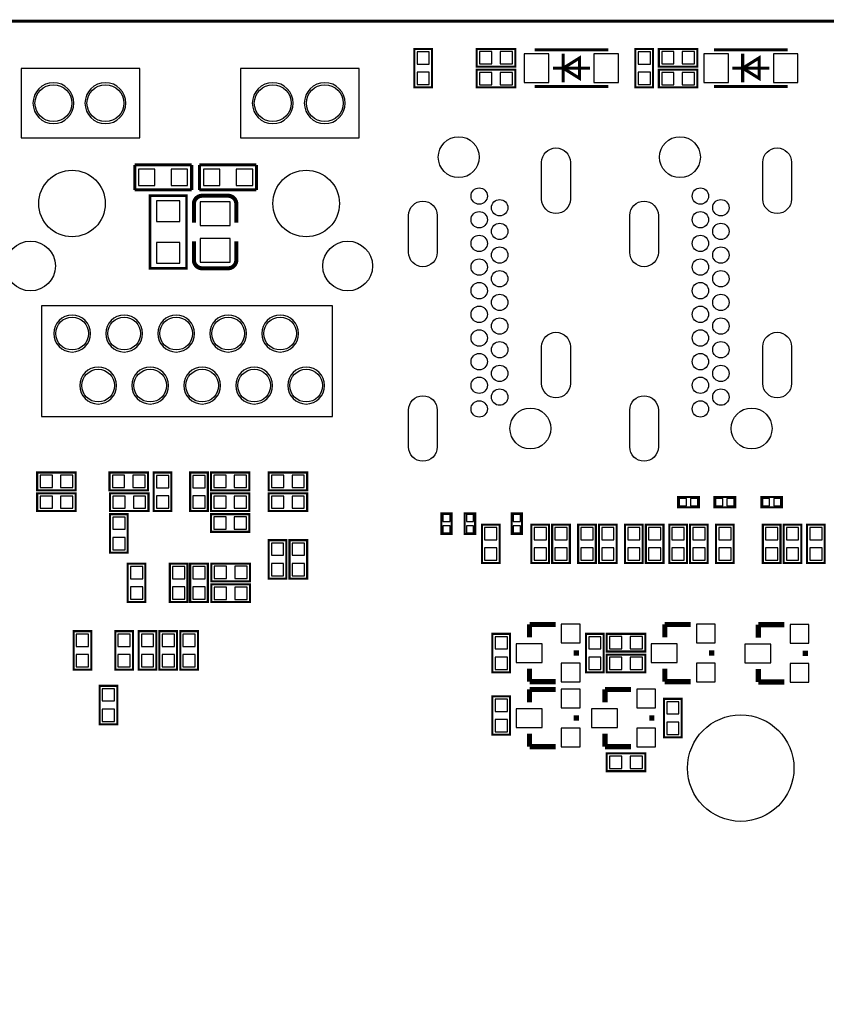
# Model space of a CAD drawing. Extents: x -13 to 212, y 0 to 96.
# Tile 4 of 6: x 63 to 102, y 48 to 96. Entities that reach past the tile are written whole.
import ezdxf

# ---------------------------------------------------------------- set-up
doc = ezdxf.new("R2010")
doc.units = 0
for name, color, linetype in [('BG_OUTLINE', 12, 'CONTINUOUS'), ('PG_SILKSCREEN_BOTTOM', 150, 'CONTINUOUS'), ('PIN_BOTTOM', 202, 'CONTINUOUS')]:
    doc.layers.add(name, color=color, linetype=linetype)

msp = doc.modelspace()

# ---------------------------------------------------------------- linework, layer by layer
at = {"layer": 'BG_OUTLINE', "const_width": 0.1524}
msp.add_lwpolyline([(0, 2.999994), (0, 92.999992, -0.414214), (2.999994, 95.999986), (170.000016, 95.999986, -0.414214), (173.00001, 92.999992), (173.00001, 2.999994, -0.414214), (170.000016, 0), (2.999994, 0, -0.414214), (0, 2.999994)], format="xyb", dxfattribs=at)
at = {"layer": 'PG_SILKSCREEN_BOTTOM'}
for points, const_width in [([(82.9818, 92.770198), (82.9818, 94.649798), (82.1182, 94.649798), (82.1182, 92.770198), (82.9818, 92.770198)], 0.1016), ([(87.0458, 94.649798), (85.1662, 94.649798), (85.1662, 93.786198), (87.0458, 93.786198), (87.0458, 94.649798)], 0.1016), ([(91.588996, 94.609996), (87.989004, 94.609996)], 0.150012), ([(89.389102, 94.409997), (89.389102, 93.009999)], 0.150012), ([(89.389102, 93.709998), (90.188898, 94.210099), (90.188898, 93.209897), (89.389102, 93.709998)], 0.150012), ([(93.7768, 92.770198), (93.7768, 94.649798), (92.9132, 94.649798), (92.9132, 92.770198), (93.7768, 92.770198)], 0.1016), ([(95.9358, 94.649798), (94.0562, 94.649798), (94.0562, 93.786198), (95.9358, 93.786198), (95.9358, 94.649798)], 0.1016), ([(100.351996, 94.609996), (96.752004, 94.609996)], 0.150012), ([(98.152102, 94.409997), (98.152102, 93.009999)], 0.150012), ([(98.152102, 93.709998), (98.951898, 94.210099), (98.951898, 93.209897), (98.152102, 93.709998)], 0.150012), ([(90.688998, 93.709998), (88.889002, 93.709998)], 0.150012), ([(99.451998, 93.709998), (97.652002, 93.709998)], 0.150012), ([(85.1662, 92.770198), (87.0458, 92.770198), (87.0458, 93.633798), (85.1662, 93.633798), (85.1662, 92.770198)], 0.1016), ([(94.0562, 92.770198), (95.9358, 92.770198), (95.9358, 93.633798), (94.0562, 93.633798), (94.0562, 92.770198)], 0.1016), ([(87.989004, 92.81), (91.588996, 92.81)], 0.150012), ([(96.752004, 92.81), (100.351996, 92.81)], 0.150012), ([(71.247, 88.985598), (68.4657, 88.985598)], 0.1524), ([(68.4657, 88.985598), (68.4657, 87.766398)], 0.1524), ([(71.247, 87.766398), (71.247, 88.985598)], 0.1524), ([(74.4093, 88.985598), (71.628, 88.985598)], 0.1524), ([(71.628, 88.985598), (71.628, 87.766398)], 0.1524), ([(74.4093, 87.766398), (74.4093, 88.985598)], 0.1524), ([(68.4657, 87.766398), (71.247, 87.766398)], 0.1524), ([(70.993, 83.930998), (70.993, 87.486998), (69.215, 87.486998), (69.215, 83.930998), (70.993, 83.930998)], 0.127), ([(71.628, 87.766398), (74.4093, 87.766398)], 0.1524), ([(73.42505, 87.079074), (73.42505, 86.159086)], 0.199898), ([(71.35495, 84.338922), (71.35495, 85.25891)], 0.199898), ([(63.7032, 73.1012), (65.5828, 73.1012), (65.5828, 73.9648), (63.7032, 73.9648), (63.7032, 73.1012)], 0.1016), ([(67.2338, 73.1012), (69.1134, 73.1012), (69.1134, 73.9648), (67.2338, 73.9648), (67.2338, 73.1012)], 0.1016), ([(69.3928, 73.9648), (69.3928, 72.0852), (70.2564, 72.0852), (70.2564, 73.9648), (69.3928, 73.9648)], 0.1016), ([(71.1708, 73.9648), (71.1708, 72.0852), (72.0344, 72.0852), (72.0344, 73.9648), (71.1708, 73.9648)], 0.1016), ([(74.0664, 73.9648), (72.1868, 73.9648), (72.1868, 73.1012), (74.0664, 73.1012), (74.0664, 73.9648)], 0.1016), ([(75.0062, 73.1012), (76.8858, 73.1012), (76.8858, 73.9648), (75.0062, 73.9648), (75.0062, 73.1012)], 0.1016), ([(63.7032, 72.0852), (65.5828, 72.0852), (65.5828, 72.9488), (63.7032, 72.9488), (63.7032, 72.0852)], 0.1016), ([(67.2592, 72.0852), (69.1388, 72.0852), (69.1388, 72.9488), (67.2592, 72.9488), (67.2592, 72.0852)], 0.1016), ([(74.0664, 72.9488), (72.1868, 72.9488), (72.1868, 72.0852), (74.0664, 72.0852), (74.0664, 72.9488)], 0.1016), ([(75.0062, 72.0852), (76.8858, 72.0852), (76.8858, 72.9488), (75.0062, 72.9488), (75.0062, 72.0852)], 0.1016), ([(94.996, 72.771), (96.012, 72.771), (96.012, 72.263), (94.996, 72.263), (94.996, 72.771)], 0.1016), ([(96.774, 72.771), (97.79, 72.771), (97.79, 72.263), (96.774, 72.263), (96.774, 72.771)], 0.1016), ([(100.076, 72.263), (99.06, 72.263), (99.06, 72.771), (100.076, 72.771), (100.076, 72.263)], 0.1016), ([(68.1228, 70.0532), (68.1228, 71.9328), (67.2592, 71.9328), (67.2592, 70.0532), (68.1228, 70.0532)], 0.1016), ([(74.0664, 71.9328), (72.1868, 71.9328), (72.1868, 71.0692), (74.0664, 71.0692), (74.0664, 71.9328)], 0.1016), ([(83.439, 70.960742), (83.439, 71.976742), (83.947, 71.976742), (83.947, 70.960742), (83.439, 70.960742)], 0.1016), ([(84.582, 70.960742), (84.582, 71.976742), (85.09, 71.976742), (85.09, 70.960742), (84.582, 70.960742)], 0.1016), ([(86.868, 70.960742), (86.868, 71.976742), (87.376, 71.976742), (87.376, 70.960742), (86.868, 70.960742)], 0.1016), ([(86.2838, 69.5452), (86.2838, 71.4248), (85.4202, 71.4248), (85.4202, 69.5452), (86.2838, 69.5452)], 0.1016), ([(87.8332, 71.4248), (87.8332, 69.5452), (88.6968, 69.5452), (88.6968, 71.4248), (87.8332, 71.4248)], 0.1016), ([(88.8492, 71.4248), (88.8492, 69.5452), (89.7128, 69.5452), (89.7128, 71.4248), (88.8492, 71.4248)], 0.1016), ([(90.1192, 71.4248), (90.1192, 69.5452), (90.9828, 69.5452), (90.9828, 71.4248), (90.1192, 71.4248)], 0.1016), ([(91.1352, 71.4248), (91.1352, 69.5452), (91.9988, 69.5452), (91.9988, 71.4248), (91.1352, 71.4248)], 0.1016), ([(92.4052, 71.4248), (92.4052, 69.5452), (93.2688, 69.5452), (93.2688, 71.4248), (92.4052, 71.4248)], 0.1016), ([(93.4212, 71.4248), (93.4212, 69.5452), (94.2848, 69.5452), (94.2848, 71.4248), (93.4212, 71.4248)], 0.1016), ([(94.5642, 71.4248), (94.5642, 69.5452), (95.4278, 69.5452), (95.4278, 71.4248), (94.5642, 71.4248)], 0.1016), ([(95.5802, 71.4248), (95.5802, 69.5452), (96.4438, 69.5452), (96.4438, 71.4248), (95.5802, 71.4248)], 0.1016), ([(97.7138, 69.5452), (97.7138, 71.4248), (96.8502, 71.4248), (96.8502, 69.5452), (97.7138, 69.5452)], 0.1016), ([(99.1362, 71.4248), (99.1362, 69.5452), (99.9998, 69.5452), (99.9998, 71.4248), (99.1362, 71.4248)], 0.1016), ([(100.1522, 71.4248), (100.1522, 69.5452), (101.0158, 69.5452), (101.0158, 71.4248), (100.1522, 71.4248)], 0.1016), ([(101.2952, 71.4248), (101.2952, 69.5452), (102.1588, 69.5452), (102.1588, 71.4248), (101.2952, 71.4248)], 0.1016), ([(75.8698, 68.7832), (75.8698, 70.6628), (75.0062, 70.6628), (75.0062, 68.7832), (75.8698, 68.7832)], 0.1016), ([(76.8858, 68.7832), (76.8858, 70.6628), (76.0222, 70.6628), (76.0222, 68.7832), (76.8858, 68.7832)], 0.1016), ([(68.9864, 67.6402), (68.9864, 69.5198), (68.1228, 69.5198), (68.1228, 67.6402), (68.9864, 67.6402)], 0.1016), ([(71.0438, 67.6402), (71.0438, 69.5198), (70.1802, 69.5198), (70.1802, 67.6402), (71.0438, 67.6402)], 0.1016), ([(72.0344, 67.6402), (72.0344, 69.5198), (71.1708, 69.5198), (71.1708, 67.6402), (72.0344, 67.6402)], 0.1016), ([(74.0918, 69.5198), (72.2122, 69.5198), (72.2122, 68.6562), (74.0918, 68.6562), (74.0918, 69.5198)], 0.1016), ([(72.2122, 67.6402), (74.0918, 67.6402), (74.0918, 68.5038), (72.2122, 68.5038), (72.2122, 67.6402)], 0.1016), ([(87.7443, 65.913), (87.7443, 66.548)], 0.254), ([(87.7443, 66.548), (89.0143, 66.548)], 0.254), ([(94.3483, 65.913), (94.3483, 66.548)], 0.254), ([(94.3483, 66.548), (95.6183, 66.548)], 0.254), ([(98.9203, 65.896998), (98.9203, 66.531998)], 0.254), ([(98.9203, 66.531998), (100.1903, 66.531998)], 0.254), ([(65.4812, 66.2178), (65.4812, 64.3382), (66.3448, 64.3382), (66.3448, 66.2178), (65.4812, 66.2178)], 0.1016), ([(67.5132, 66.2178), (67.5132, 64.3382), (68.3768, 64.3382), (68.3768, 66.2178), (67.5132, 66.2178)], 0.1016), ([(68.6562, 66.2178), (68.6562, 64.3382), (69.5198, 64.3382), (69.5198, 66.2178), (68.6562, 66.2178)], 0.1016), ([(70.5358, 64.3382), (70.5358, 66.2178), (69.6722, 66.2178), (69.6722, 64.3382), (70.5358, 64.3382)], 0.1016), ([(71.5518, 64.3382), (71.5518, 66.2178), (70.6882, 66.2178), (70.6882, 64.3382), (71.5518, 64.3382)], 0.1016), ([(86.7918, 64.2112), (86.7918, 66.0908), (85.9282, 66.0908), (85.9282, 64.2112), (86.7918, 64.2112)], 0.1016), ([(90.5002, 66.0908), (90.5002, 64.2112), (91.3638, 64.2112), (91.3638, 66.0908), (90.5002, 66.0908)], 0.1016), ([(93.3958, 66.0908), (91.5162, 66.0908), (91.5162, 65.2272), (93.3958, 65.2272), (93.3958, 66.0908)], 0.1016), ([(90.0303, 65.278), (90.0303, 65.024)], 0.254), ([(96.6343, 65.278), (96.6343, 65.024)], 0.254), ([(101.2063, 65.261998), (101.2063, 65.007998)], 0.254), ([(93.3958, 65.0748), (91.5162, 65.0748), (91.5162, 64.2112), (93.3958, 64.2112), (93.3958, 65.0748)], 0.1016), ([(87.7443, 64.389), (87.7443, 63.754)], 0.254), ([(94.3483, 64.389), (94.3483, 63.754)], 0.254), ([(98.9203, 64.372998), (98.9203, 63.737998)], 0.254), ([(66.7512, 63.5508), (66.7512, 61.6712), (67.6148, 61.6712), (67.6148, 63.5508), (66.7512, 63.5508)], 0.1016), ([(87.7443, 63.754), (89.0143, 63.754)], 0.254), ([(87.7443, 62.738), (87.7443, 63.373)], 0.254), ([(87.7443, 63.373), (89.0143, 63.373)], 0.254), ([(91.4273, 62.738), (91.4273, 63.373)], 0.254), ([(91.4273, 63.373), (92.6973, 63.373)], 0.254), ([(94.3483, 63.754), (95.6183, 63.754)], 0.254), ([(98.9203, 63.737998), (100.1903, 63.737998)], 0.254), ([(85.9282, 63.0428), (85.9282, 61.1632), (86.7918, 61.1632), (86.7918, 63.0428), (85.9282, 63.0428)], 0.1016), ([(95.1738, 61.0362), (95.1738, 62.9158), (94.3102, 62.9158), (94.3102, 61.0362), (95.1738, 61.0362)], 0.1016), ([(90.0303, 62.103), (90.0303, 61.849)], 0.254), ([(93.7133, 62.103), (93.7133, 61.849)], 0.254), ([(87.7443, 61.214), (87.7443, 60.579)], 0.254), ([(91.4273, 61.214), (91.4273, 60.579)], 0.254), ([(87.7443, 60.579), (89.0143, 60.579)], 0.254), ([(91.4273, 60.579), (92.6973, 60.579)], 0.254), ([(93.3958, 60.2488), (91.5162, 60.2488), (91.5162, 59.3852), (93.3958, 59.3852), (93.3958, 60.2488)], 0.1016)]:
    msp.add_lwpolyline(points, dxfattribs=dict(at, const_width=const_width))
for points in [[(62.919991, 93.700117), (62.919991, 90.300099), (68.720005, 90.300099), (68.720005, 93.700117)], [(73.630206, 93.700117), (73.630206, 90.300099), (79.430194, 90.300099), (79.430194, 93.700117)], [(63.919989, 82.100115), (63.919989, 76.700101), (78.120011, 76.700101), (78.120011, 82.100115)]]:
    msp.add_lwpolyline(points, close=True, dxfattribs=at)
for points in [[(65.494916, 92.000299, 1), (63.494884, 92.000312, 1)], [(68.034916, 92.000299, 1), (66.034884, 92.000312, 1)], [(76.205105, 92.000299, 1), (74.205095, 92.000312, 1)], [(78.745105, 92.000299, 1), (76.745095, 92.000312, 1)], [(66.310104, 80.750105, 1), (64.510096, 80.750105, 1)], [(68.850104, 80.750105, 1), (67.050096, 80.750105, 1)], [(71.390104, 80.750105, 1), (69.590096, 80.750105, 1)], [(73.930104, 80.750105, 1), (72.130096, 80.750105, 1)], [(76.470104, 80.750105, 1), (74.670096, 80.750105, 1)], [(67.580104, 78.210105, 1), (65.780096, 78.210105, 1)], [(70.120104, 78.210105, 1), (68.320096, 78.210105, 1)], [(72.660104, 78.210105, 1), (70.860096, 78.210105, 1)], [(75.200104, 78.210105, 1), (73.400096, 78.210105, 1)], [(77.740104, 78.210105, 1), (75.940096, 78.210105, 1)]]:
    msp.add_lwpolyline(points, format="xyb", close=True, dxfattribs=at)
at = {"layer": 'PG_SILKSCREEN_BOTTOM', "const_width": 0.199898}
for points in [[(71.35495, 86.159086), (71.35495, 87.079074, -0.4144), (71.755, 87.47887)], [(71.755, 87.47887), (73.025, 87.479124, -0.414214), (73.42505, 87.079074)], [(73.42505, 85.25891), (73.42505, 84.338922, -0.414214), (73.025, 83.938872)], [(73.025, 83.938872), (71.755, 83.938872, -0.414214), (71.35495, 84.338922)]]:
    msp.add_lwpolyline(points, format="xyb", dxfattribs=at)
at = {"layer": 'PIN_BOTTOM'}
for points in [[(82.250305, 93.910175), (82.849695, 93.910175), (82.849695, 94.509565), (82.250305, 94.509565)], [(85.905823, 93.918303), (85.905823, 94.517693), (85.306433, 94.517693), (85.306433, 93.918303)], [(86.905567, 93.918303), (86.905567, 94.517693), (86.306177, 94.517693), (86.306177, 93.918303)], [(88.688951, 93.009974), (88.688951, 94.410022), (87.489055, 94.410022), (87.489055, 93.009974)], [(92.088945, 93.009974), (92.088945, 94.410022), (90.889049, 94.410022), (90.889049, 93.009974)], [(93.045305, 93.910175), (93.644695, 93.910175), (93.644695, 94.509565), (93.045305, 94.509565)], [(94.795823, 93.918303), (94.795823, 94.517693), (94.196433, 94.517693), (94.196433, 93.918303)], [(95.795567, 93.918303), (95.795567, 94.517693), (95.196177, 94.517693), (95.196177, 93.918303)], [(97.451951, 93.009974), (97.451951, 94.410022), (96.252055, 94.410022), (96.252055, 93.009974)], [(100.851945, 93.009974), (100.851945, 94.410022), (99.652049, 94.410022), (99.652049, 93.009974)], [(82.250305, 92.910431), (82.849695, 92.910431), (82.849695, 93.509821), (82.250305, 93.509821)], [(85.306433, 93.501693), (85.306433, 92.902303), (85.905823, 92.902303), (85.905823, 93.501693)], [(86.306177, 93.501693), (86.306177, 92.902303), (86.905567, 92.902303), (86.905567, 93.501693)], [(93.045305, 92.910431), (93.644695, 92.910431), (93.644695, 93.509821), (93.045305, 93.509821)], [(94.196433, 93.501693), (94.196433, 92.902303), (94.795823, 92.902303), (94.795823, 93.501693)], [(95.196177, 93.501693), (95.196177, 92.902303), (95.795567, 92.902303), (95.795567, 93.501693)], [(68.64985, 88.776048), (68.64985, 87.975948), (69.44995, 87.975948), (69.44995, 88.776048)], [(70.25005, 88.776048), (70.25005, 87.975948), (71.05015, 87.975948), (71.05015, 88.776048)], [(72.62495, 87.975948), (72.62495, 88.776048), (71.82485, 88.776048), (71.82485, 87.975948)], [(74.22515, 87.975948), (74.22515, 88.776048), (73.42505, 88.776048), (73.42505, 87.975948)], [(69.5325, 86.216998), (70.6755, 86.216998), (70.6755, 87.232998), (69.5325, 87.232998)], [(71.655051, 86.019005), (73.124949, 86.019005), (73.124949, 87.179023), (71.655051, 87.179023)], [(69.5325, 84.184998), (70.6755, 84.184998), (70.6755, 85.200998), (69.5325, 85.200998)], [(71.655051, 84.238973), (73.124949, 84.238973), (73.124949, 85.398991), (71.655051, 85.398991)], [(63.843433, 73.832695), (63.843433, 73.233305), (64.442823, 73.233305), (64.442823, 73.832695)], [(64.843177, 73.832695), (64.843177, 73.233305), (65.442567, 73.233305), (65.442567, 73.832695)], [(67.374033, 73.832695), (67.374033, 73.233305), (67.973423, 73.233305), (67.973423, 73.832695)], [(68.373777, 73.832695), (68.373777, 73.233305), (68.973167, 73.233305), (68.973167, 73.832695)], [(70.124295, 73.824567), (69.524905, 73.824567), (69.524905, 73.225177), (70.124295, 73.225177)], [(71.902295, 73.824567), (71.302905, 73.824567), (71.302905, 73.225177), (71.902295, 73.225177)], [(72.926423, 73.233305), (72.926423, 73.832695), (72.327033, 73.832695), (72.327033, 73.233305)], [(73.926167, 73.233305), (73.926167, 73.832695), (73.326777, 73.832695), (73.326777, 73.233305)], [(75.146433, 73.832695), (75.146433, 73.233305), (75.745823, 73.233305), (75.745823, 73.832695)], [(76.146177, 73.832695), (76.146177, 73.233305), (76.745567, 73.233305), (76.745567, 73.832695)], [(63.843433, 72.816695), (63.843433, 72.217305), (64.442823, 72.217305), (64.442823, 72.816695)], [(64.843177, 72.816695), (64.843177, 72.217305), (65.442567, 72.217305), (65.442567, 72.816695)], [(67.399433, 72.816695), (67.399433, 72.217305), (67.998823, 72.217305), (67.998823, 72.816695)], [(68.399177, 72.816695), (68.399177, 72.217305), (68.998567, 72.217305), (68.998567, 72.816695)], [(70.124295, 72.824823), (69.524905, 72.824823), (69.524905, 72.225433), (70.124295, 72.225433)], [(71.902295, 72.824823), (71.302905, 72.824823), (71.302905, 72.225433), (71.902295, 72.225433)], [(72.926423, 72.217305), (72.926423, 72.816695), (72.327033, 72.816695), (72.327033, 72.217305)], [(73.926167, 72.217305), (73.926167, 72.816695), (73.326777, 72.816695), (73.326777, 72.217305)], [(75.146433, 72.816695), (75.146433, 72.217305), (75.745823, 72.217305), (75.745823, 72.816695)], [(76.146177, 72.816695), (76.146177, 72.217305), (76.745567, 72.217305), (76.745567, 72.816695)], [(95.053912, 72.692006), (95.053912, 72.341994), (95.403924, 72.341994), (95.403924, 72.692006)], [(95.604076, 72.692006), (95.604076, 72.341994), (95.954088, 72.341994), (95.954088, 72.692006)], [(96.831912, 72.692006), (96.831912, 72.341994), (97.181924, 72.341994), (97.181924, 72.692006)], [(97.382076, 72.692006), (97.382076, 72.341994), (97.732088, 72.341994), (97.732088, 72.692006)], [(99.467924, 72.341994), (99.467924, 72.692006), (99.117912, 72.692006), (99.117912, 72.341994)], [(100.018088, 72.341994), (100.018088, 72.692006), (99.668076, 72.692006), (99.668076, 72.341994)], [(67.391305, 71.193177), (67.990695, 71.193177), (67.990695, 71.792567), (67.391305, 71.792567)], [(72.926423, 71.201305), (72.926423, 71.800695), (72.327033, 71.800695), (72.327033, 71.201305)], [(73.926167, 71.201305), (73.926167, 71.800695), (73.326777, 71.800695), (73.326777, 71.201305)], [(83.517994, 71.568818), (83.868006, 71.568818), (83.868006, 71.91883), (83.517994, 71.91883)], [(84.660994, 71.568818), (85.011006, 71.568818), (85.011006, 71.91883), (84.660994, 71.91883)], [(86.946994, 71.568818), (87.297006, 71.568818), (87.297006, 71.91883), (86.946994, 71.91883)], [(83.517994, 71.018654), (83.868006, 71.018654), (83.868006, 71.368666), (83.517994, 71.368666)], [(84.660994, 71.018654), (85.011006, 71.018654), (85.011006, 71.368666), (84.660994, 71.368666)], [(85.552305, 70.685177), (86.151695, 70.685177), (86.151695, 71.284567), (85.552305, 71.284567)], [(86.946994, 71.018654), (87.297006, 71.018654), (87.297006, 71.368666), (86.946994, 71.368666)], [(88.564695, 71.284567), (87.965305, 71.284567), (87.965305, 70.685177), (88.564695, 70.685177)], [(89.580695, 71.284567), (88.981305, 71.284567), (88.981305, 70.685177), (89.580695, 70.685177)], [(90.850695, 71.284567), (90.251305, 71.284567), (90.251305, 70.685177), (90.850695, 70.685177)], [(91.866695, 71.284567), (91.267305, 71.284567), (91.267305, 70.685177), (91.866695, 70.685177)], [(93.136695, 71.284567), (92.537305, 71.284567), (92.537305, 70.685177), (93.136695, 70.685177)], [(94.152695, 71.284567), (93.553305, 71.284567), (93.553305, 70.685177), (94.152695, 70.685177)], [(95.295695, 71.284567), (94.696305, 71.284567), (94.696305, 70.685177), (95.295695, 70.685177)], [(96.311695, 71.284567), (95.712305, 71.284567), (95.712305, 70.685177), (96.311695, 70.685177)], [(96.982305, 70.685177), (97.581695, 70.685177), (97.581695, 71.284567), (96.982305, 71.284567)], [(99.867695, 71.284567), (99.268305, 71.284567), (99.268305, 70.685177), (99.867695, 70.685177)], [(100.883695, 71.284567), (100.284305, 71.284567), (100.284305, 70.685177), (100.883695, 70.685177)], [(102.026695, 71.284567), (101.427305, 71.284567), (101.427305, 70.685177), (102.026695, 70.685177)], [(67.391305, 70.193433), (67.990695, 70.193433), (67.990695, 70.792823), (67.391305, 70.792823)], [(75.138305, 69.923177), (75.737695, 69.923177), (75.737695, 70.522567), (75.138305, 70.522567)], [(76.154305, 69.923177), (76.753695, 69.923177), (76.753695, 70.522567), (76.154305, 70.522567)], [(85.552305, 69.685433), (86.151695, 69.685433), (86.151695, 70.284823), (85.552305, 70.284823)], [(88.564695, 70.284823), (87.965305, 70.284823), (87.965305, 69.685433), (88.564695, 69.685433)], [(89.580695, 70.284823), (88.981305, 70.284823), (88.981305, 69.685433), (89.580695, 69.685433)], [(90.850695, 70.284823), (90.251305, 70.284823), (90.251305, 69.685433), (90.850695, 69.685433)], [(91.866695, 70.284823), (91.267305, 70.284823), (91.267305, 69.685433), (91.866695, 69.685433)], [(93.136695, 70.284823), (92.537305, 70.284823), (92.537305, 69.685433), (93.136695, 69.685433)], [(94.152695, 70.284823), (93.553305, 70.284823), (93.553305, 69.685433), (94.152695, 69.685433)], [(95.295695, 70.284823), (94.696305, 70.284823), (94.696305, 69.685433), (95.295695, 69.685433)], [(96.311695, 70.284823), (95.712305, 70.284823), (95.712305, 69.685433), (96.311695, 69.685433)], [(96.982305, 69.685433), (97.581695, 69.685433), (97.581695, 70.284823), (96.982305, 70.284823)], [(99.867695, 70.284823), (99.268305, 70.284823), (99.268305, 69.685433), (99.867695, 69.685433)], [(100.883695, 70.284823), (100.284305, 70.284823), (100.284305, 69.685433), (100.883695, 69.685433)], [(102.026695, 70.284823), (101.427305, 70.284823), (101.427305, 69.685433), (102.026695, 69.685433)], [(68.254905, 68.780177), (68.854295, 68.780177), (68.854295, 69.379567), (68.254905, 69.379567)], [(70.312305, 68.780177), (70.911695, 68.780177), (70.911695, 69.379567), (70.312305, 69.379567)], [(71.302905, 68.780177), (71.902295, 68.780177), (71.902295, 69.379567), (71.302905, 69.379567)], [(72.951823, 68.788305), (72.951823, 69.387695), (72.352433, 69.387695), (72.352433, 68.788305)], [(73.951567, 68.788305), (73.951567, 69.387695), (73.352177, 69.387695), (73.352177, 68.788305)], [(75.138305, 68.923433), (75.737695, 68.923433), (75.737695, 69.522823), (75.138305, 69.522823)], [(76.154305, 68.923433), (76.753695, 68.923433), (76.753695, 69.522823), (76.154305, 69.522823)], [(68.254905, 67.780433), (68.854295, 67.780433), (68.854295, 68.379823), (68.254905, 68.379823)], [(70.312305, 67.780433), (70.911695, 67.780433), (70.911695, 68.379823), (70.312305, 68.379823)], [(71.302905, 67.780433), (71.902295, 67.780433), (71.902295, 68.379823), (71.302905, 68.379823)], [(72.352433, 68.371695), (72.352433, 67.772305), (72.951823, 67.772305), (72.951823, 68.371695)], [(73.352177, 68.371695), (73.352177, 67.772305), (73.951567, 67.772305), (73.951567, 68.371695)], [(90.2081, 66.5607), (89.2937, 66.5607), (89.2937, 65.6463), (90.2081, 65.6463)], [(96.8121, 66.5607), (95.8977, 66.5607), (95.8977, 65.6463), (96.8121, 65.6463)], [(101.3841, 66.544698), (100.4697, 66.544698), (100.4697, 65.630298), (101.3841, 65.630298)], [(66.212695, 66.077567), (65.613305, 66.077567), (65.613305, 65.478177), (66.212695, 65.478177)], [(68.244695, 66.077567), (67.645305, 66.077567), (67.645305, 65.478177), (68.244695, 65.478177)], [(69.387695, 66.077567), (68.788305, 66.077567), (68.788305, 65.478177), (69.387695, 65.478177)], [(69.804305, 65.478177), (70.403695, 65.478177), (70.403695, 66.077567), (69.804305, 66.077567)], [(70.820305, 65.478177), (71.419695, 65.478177), (71.419695, 66.077567), (70.820305, 66.077567)], [(86.060305, 65.351177), (86.659695, 65.351177), (86.659695, 65.950567), (86.060305, 65.950567)], [(91.231695, 65.950567), (90.632305, 65.950567), (90.632305, 65.351177), (91.231695, 65.351177)], [(92.255823, 65.359305), (92.255823, 65.958695), (91.656433, 65.958695), (91.656433, 65.359305)], [(93.255567, 65.359305), (93.255567, 65.958695), (92.656177, 65.958695), (92.656177, 65.359305)], [(88.3539, 65.6082), (87.0839, 65.6082), (87.0839, 64.6938), (88.3539, 64.6938)], [(94.9579, 65.6082), (93.6879, 65.6082), (93.6879, 64.6938), (94.9579, 64.6938)], [(99.5299, 65.592198), (98.2599, 65.592198), (98.2599, 64.677798), (99.5299, 64.677798)], [(66.212695, 65.077823), (65.613305, 65.077823), (65.613305, 64.478433), (66.212695, 64.478433)], [(68.244695, 65.077823), (67.645305, 65.077823), (67.645305, 64.478433), (68.244695, 64.478433)], [(69.387695, 65.077823), (68.788305, 65.077823), (68.788305, 64.478433), (69.387695, 64.478433)], [(69.804305, 64.478433), (70.403695, 64.478433), (70.403695, 65.077823), (69.804305, 65.077823)], [(70.820305, 64.478433), (71.419695, 64.478433), (71.419695, 65.077823), (70.820305, 65.077823)], [(86.060305, 64.351433), (86.659695, 64.351433), (86.659695, 64.950823), (86.060305, 64.950823)], [(91.231695, 64.950823), (90.632305, 64.950823), (90.632305, 64.351433), (91.231695, 64.351433)], [(92.255823, 64.343305), (92.255823, 64.942695), (91.656433, 64.942695), (91.656433, 64.343305)], [(93.255567, 64.343305), (93.255567, 64.942695), (92.656177, 64.942695), (92.656177, 64.343305)], [(90.2081, 64.6557), (89.2937, 64.6557), (89.2937, 63.7413), (90.2081, 63.7413)], [(96.8121, 64.6557), (95.8977, 64.6557), (95.8977, 63.7413), (96.8121, 63.7413)], [(101.3841, 64.639698), (100.4697, 64.639698), (100.4697, 63.725298), (101.3841, 63.725298)], [(67.482695, 63.410567), (66.883305, 63.410567), (66.883305, 62.811177), (67.482695, 62.811177)], [(90.2081, 63.3857), (89.2937, 63.3857), (89.2937, 62.4713), (90.2081, 62.4713)], [(93.8911, 63.3857), (92.9767, 63.3857), (92.9767, 62.4713), (93.8911, 62.4713)], [(86.659695, 62.902567), (86.060305, 62.902567), (86.060305, 62.303177), (86.659695, 62.303177)], [(94.442305, 62.176177), (95.041695, 62.176177), (95.041695, 62.775567), (94.442305, 62.775567)], [(67.482695, 62.410823), (66.883305, 62.410823), (66.883305, 61.811433), (67.482695, 61.811433)], [(88.3539, 62.4332), (87.0839, 62.4332), (87.0839, 61.5188), (88.3539, 61.5188)], [(92.0369, 62.4332), (90.7669, 62.4332), (90.7669, 61.5188), (92.0369, 61.5188)], [(86.659695, 61.902823), (86.060305, 61.902823), (86.060305, 61.303433), (86.659695, 61.303433)], [(94.442305, 61.176433), (95.041695, 61.176433), (95.041695, 61.775823), (94.442305, 61.775823)], [(90.2081, 61.4807), (89.2937, 61.4807), (89.2937, 60.5663), (90.2081, 60.5663)], [(93.8911, 61.4807), (92.9767, 61.4807), (92.9767, 60.5663), (93.8911, 60.5663)], [(92.255823, 59.517305), (92.255823, 60.116695), (91.656433, 60.116695), (91.656433, 59.517305)], [(93.255567, 59.517305), (93.255567, 60.116695), (92.656177, 60.116695), (92.656177, 59.517305)]]:
    msp.add_lwpolyline(points, close=True, dxfattribs=at)
for points in [[(89.73599, 89.114351), (89.73599, 87.314456, -1), (88.335993, 87.314456), (88.335993, 89.114351, -1)], [(100.535994, 89.114351), (100.535994, 87.314456, -1), (99.135997, 87.314456), (99.135997, 89.114351, -1)], [(83.235876, 86.514153), (83.235876, 84.714258, -1), (81.835879, 84.714258), (81.835879, 86.514153, -1)], [(94.03588, 86.514153), (94.03588, 84.714258, -1), (92.635883, 84.714258), (92.635883, 86.514153, -1)], [(89.73599, 80.114038), (89.73599, 78.314144, -1), (88.335993, 78.314144), (88.335993, 80.114038, -1)], [(100.535994, 80.114038), (100.535994, 78.314144, -1), (99.135997, 78.314144), (99.135997, 80.114038, -1)], [(83.235876, 77.014045), (83.235876, 75.21415, -1), (81.835879, 75.21415), (81.835879, 77.014045, -1)], [(94.03588, 77.014045), (94.03588, 75.21415, -1), (92.635883, 75.21415), (92.635883, 77.014045, -1)]]:
    msp.add_lwpolyline(points, format="xyb", close=True, dxfattribs=at)
for centre, radius in [((64.494893, 92.000299), 0.899998), ((67.034893, 92.000299), 0.899998), ((75.205107, 92.000299), 0.899998), ((77.745107, 92.000299), 0.899998), ((84.285988, 89.364007), 0.999503), ((95.085992, 89.364007), 0.999503), ((65.405, 87.100105), 1.625003), ((76.835, 87.100105), 1.625003), ((85.285986, 87.464087), 0.399999), ((96.08599, 87.464087), 0.399999), ((86.285984, 86.895407), 0.399999), ((97.085988, 86.895407), 0.399999), ((85.285986, 86.309098), 0.399999), ((96.08599, 86.309098), 0.399999), ((86.285984, 85.739097), 0.399999), ((97.085988, 85.739097), 0.399999), ((63.375007, 84.050099), 1.214996), ((78.864993, 84.050099), 1.214996), ((85.285986, 85.154186), 0.399999), ((96.08599, 85.154186), 0.399999), ((86.285984, 84.583194), 0.399999), ((97.085988, 84.583194), 0.399999), ((85.285986, 83.999197), 0.399999), ((96.08599, 83.999197), 0.399999), ((86.285984, 83.427189), 0.399999), ((97.085988, 83.427189), 0.399999), ((85.285986, 82.84431), 0.399999), ((96.08599, 82.84431), 0.399999), ((86.285984, 82.271286), 0.399999), ((97.085988, 82.271286), 0.399999), ((85.285986, 81.689092), 0.399999), ((96.08599, 81.689092), 0.399999), ((65.410105, 80.750105), 0.799998), ((67.950105, 80.750105), 0.799998), ((70.490105, 80.750105), 0.799998), ((73.030105, 80.750105), 0.799998), ((75.570105, 80.750105), 0.799998), ((86.285984, 81.115306), 0.399999), ((97.085988, 81.115306), 0.399999), ((85.285986, 80.534205), 0.399999), ((96.08599, 80.534205), 0.399999), ((86.285984, 79.959403), 0.399999), ((97.085988, 79.959403), 0.399999), ((85.285986, 79.378988), 0.399999), ((96.08599, 79.378988), 0.399999), ((66.680105, 78.210105), 0.799998), ((69.220105, 78.210105), 0.799998), ((71.760105, 78.210105), 0.799998), ((74.300105, 78.210105), 0.799998), ((76.840105, 78.210105), 0.799998), ((86.285984, 78.803195), 0.399999), ((97.085988, 78.803195), 0.399999), ((85.285986, 78.224304), 0.399999), ((96.08599, 78.224304), 0.399999), ((86.285984, 77.64719), 0.399999), ((97.085988, 77.64719), 0.399999), ((85.285986, 77.069391), 0.399999), ((96.08599, 77.069391), 0.399999), ((87.786083, 76.114097), 0.999503), ((98.586087, 76.114097), 0.999503), ((98.056446, 59.532774), 2.599995)]:
    msp.add_circle(centre, radius, dxfattribs=at)

doc.saveas('drawing.dxf')
